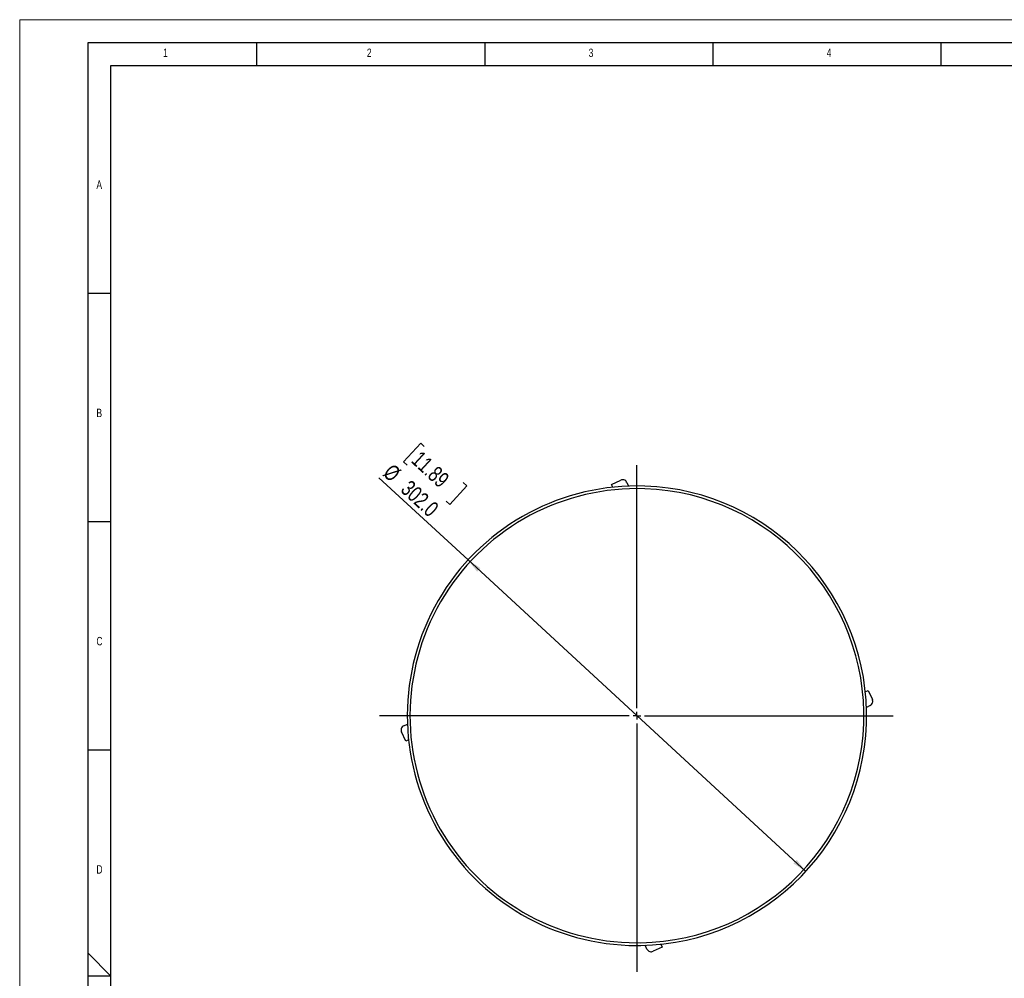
# Model space of a CAD drawing. Header units: millimetres. Extents: x 0 to 594, y 0 to 420.
# Tile 5 of 44: x 0 to 216, y 210 to 420. Entities that reach past the tile are written whole.
import ezdxf

# ---------------------------------------------------------------- set-up
doc = ezdxf.new("R2010")
doc.units = ezdxf.units.MM
doc.layers.add('FORMAT', color=7, linetype='Continuous')
doc.layers.add('SLD-0', color=7, linetype='Continuous')
doc.styles.add('SLDTEXTSTYLE0', font='TXT', dxfattribs={"width": 0.75})
doc.dimstyles.new('SLDDIMSTYLE0', dxfattribs={"dimtxt": 3.5, "dimasz": 3.2, "dimexe": 0, "dimexo": 0.0625, "dimgap": 0.875, "dimtad": 1, "dimdec": 1, "dimlfac": 3, "dimrnd": 1e-09, "dimzin": 4, "dimdsep": 46, "dimtxsty": 'SLDTEXTSTYLE0', "dimsah": 1, "dimcen": 0, "dimadec": 0, "dimazin": 1, "dimtfac": 1, "dimtdec": 1, "dimtmove": 0, "dimatfit": 3, "dimfxl": 1, "dimfrac": 2, "dimtolj": 1, "dimtzin": 12, "dimarcsym": 0})

# ---------------------------------------------------------------- blocks, each defined once
blk = doc.blocks.new('_D')
at = {"layer": 'SLD-0', "color": 7, "transparency": 16777216}
for p, q in [((87.9, 327.25), (84.13, 323.17)), ((88.68, 326.53), (87.9, 327.25)), ((84.13, 323.17), (84.92, 322.44)), ((98.28, 301.64), (78.75, 319.64)), ((98.02, 317.92), (94.26, 313.83)), ((97.24, 318.64), (98.02, 317.92)), ((94.26, 313.83), (93.47, 314.56)), ((98.28, 301.64), (172.3, 233.41))]:
    blk.add_line(p, q, dxfattribs=at)
for points in [[(98.28, 301.64), (100.26, 299.06), (101.01, 299.87)], [(172.3, 233.41), (170.32, 235.98), (169.57, 235.17)]]:
    blk.add_solid(points, dxfattribs=at)
at = {"layer": 'SLD-0', "color": 7, "transparency": 16777216, "char_height": 3.5, "attachment_point": 1, "rotation": 317.3292, "style": 'SLDTEXTSTYLE0'}
for s, insert in [('11.89', (87.98, 325.76)), ('%%c', (81.79, 322.94)), ('302.0', (85.67, 319.36))]:
    blk.add_mtext(s, dxfattribs=dict(at, insert=insert))
blk = doc.blocks.new('SW_CENTERMARKSYMBOL_0')
at = {"layer": 'SLD-0', "color": 0}
for p, q in [((0, 1.67), (0, 54.89)), ((-1.67, 0), (-56.43, 0)), ((0, 0), (-0.83, 0)), ((0, 0), (0, 0.83)), ((0, 0), (0, -0.83)), ((0, 0), (0.83, 0)), ((1.67, 0), (56.17, 0)), ((0, -1.67), (0, -56.12))]:
    blk.add_line(p, q, dxfattribs=at)

msp = doc.modelspace()

# ---------------------------------------------------------------- linework, layer by layer
at = {"color": 7, "linetype": 'Continuous', "lineweight": 18}
for p, q in [((0, 0), (0, 420)), ((0, 420), (594, 420))]:
    msp.add_line(p, q, dxfattribs=at)
at = {"color": 7, "linetype": 'Continuous', "lineweight": 25}
for p, q in [((129.745, 318.19), (131.754, 319.127)), ((130.029, 317.58), (129.745, 318.19)), ((133.083, 318.643), (133.465, 317.823)), ((185.346, 272.781), (185.955, 273.065)), ((185.955, 273.065), (186.892, 271.056)), ((186.408, 269.727), (185.588, 269.345)), ((84.167, 265.317), (84.987, 265.7)), ((84.62, 261.979), (83.683, 263.988)), ((85.23, 262.263), (84.62, 261.979)), ((137.493, 216.402), (137.11, 217.222)), ((140.831, 216.855), (138.822, 215.918)), ((140.547, 217.464), (140.831, 216.855))]:
    msp.add_line(p, q, dxfattribs=at)
for radius, start, end in [(50.333, 88.01044, 268.01044), (49.744, 88.01044, 268.01044), (50.333, 268.01044, 88.01044), (49.744, 268.01044, 88.01044)]:
    msp.add_arc((135.288, 267.522), radius, start, end, dxfattribs=at)
for points in [[(133.083, 318.643), (133.007, 318.764), (132.849, 319.016), (132.462, 319.205), (132.075, 319.24), (131.858, 319.163), (131.754, 319.127)], [(186.408, 269.727), (186.529, 269.803), (186.781, 269.961), (186.971, 270.348), (187.005, 270.735), (186.929, 270.952), (186.892, 271.056)], [(84.167, 265.317), (84.046, 265.242), (83.794, 265.084), (83.605, 264.697), (83.57, 264.309), (83.647, 264.093), (83.683, 263.988)], [(137.493, 216.402), (137.569, 216.281), (137.726, 216.029), (138.113, 215.839), (138.501, 215.805), (138.717, 215.881), (138.822, 215.918)]]:
    msp.add_open_spline(points, degree=3, knots=[0, 0, 0, 0, 0.2702567, 0.5624233, 0.7897326, 1, 1, 1, 1], dxfattribs=at)
at = {"layer": 'FORMAT'}
for p, q in [((15, 415), (589, 415)), ((15, 5), (15, 415)), ((52, 410), (52, 415)), ((102, 410), (102, 415)), ((152, 410), (152, 415)), ((202, 410), (202, 415)), ((20, 10), (20, 410)), ((20, 410), (584, 410)), ((20, 360), (15, 360)), ((20, 310), (15, 310)), ((20, 260), (15, 260)), ((15, 215.515), (20, 210.5)), ((20, 210.5), (15, 210.5))]:
    msp.add_line(p, q, dxfattribs=at)

# ---------------------------------------------------------------- block references
at = {"layer": 'SLD-0', "color": 7}
msp.add_blockref('SW_CENTERMARKSYMBOL_0', (135.288, 267.522), dxfattribs=at)

# ---------------------------------------------------------------- texts
at = {"layer": 'FORMAT', "char_height": 1.852, "attachment_point": 1, "style": 'SLDTEXTSTYLE0'}
for s, insert in [('1', (31.435, 413.668)), ('2', (76.092, 413.668)), ('3', (124.713, 413.668)), ('4', (176.88, 413.668)), ('A', (16.822, 384.783)), ('B', (16.822, 334.783)), ('C', (16.822, 284.783)), ('D', (16.822, 234.783))]:
    msp.add_mtext(s, dxfattribs=dict(at, insert=insert))

# ---------------------------------------------------------------- dimensions: what is measured, and where the dimension line sits
at = {"layer": 'SLD-0', "color": 7}
dim = msp.add_diameter_dim_2p(p1=(98.28, 301.637), p2=(172.296, 233.407), dimstyle='SLDDIMSTYLE0', dxfattribs=at)
dim.commit()
dim.dimension.update_dxf_attribs({"geometry": '_D', "text_midpoint": (84.757, 314.103), "dimtype": 163})

doc.saveas('drawing.dxf')
